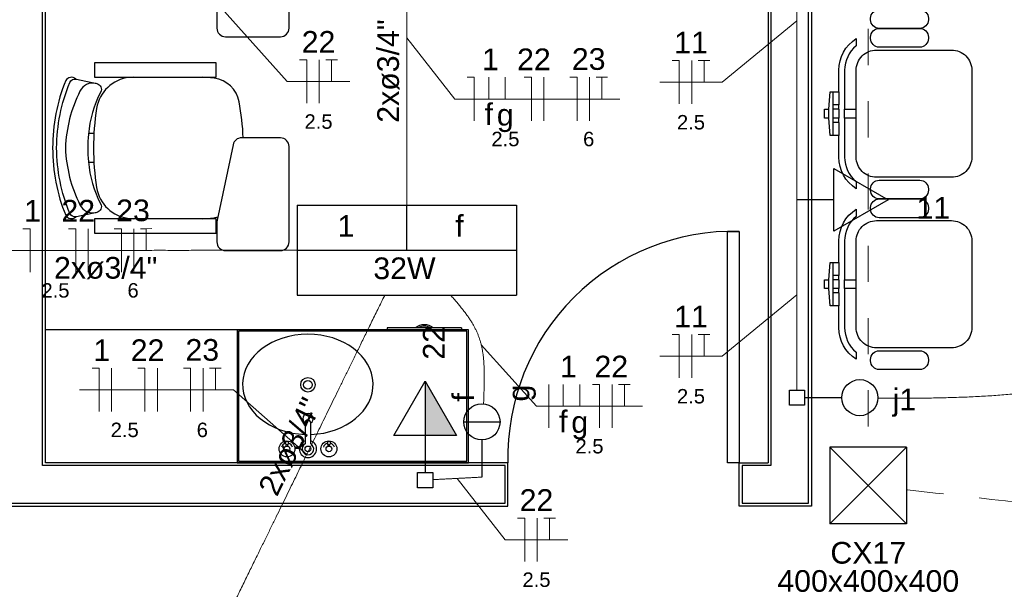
# Model space of a CAD drawing. Header units: feet. Extents: x -18 to 1038, y -110 to 48.
# Tile 152 of 199: x 774.11 to 777.51, y -13.97 to -12. Entities that reach past the tile are written whole.
import ezdxf

# ---------------------------------------------------------------- set-up
doc = ezdxf.new("R2010")
doc.units = ezdxf.units.FT
doc.header["$MEASUREMENT"] = 0
doc.linetypes.add('JIS_02_1.2', pattern=[0.25, 0.125, -0.125])
doc.layers.get('0').update_dxf_attribs({"color": 251})
for name, color, linetype in [('1', 1, 'Continuous'), ('AR-SAN', 1, 'Continuous'), ('JANELA', 3, 'Continuous'), ('MOBILARIO', 8, 'Continuous'), ('P-SIMBOL', 5, 'Continuous'), ('parede', 5, 'Continuous'), ('porta', 3, 'Continuous')]:
    doc.layers.add(name, color=color, linetype=linetype)
for name, color, linetype, lineweight in [('EL-Condutos', 4, 'Continuous', 5), ('EL-Fios (Fase 1)', 7, 'Continuous', 5), ('EL-Fios (Fase 3)', 7, 'Continuous', 5), ('EL-Fios (Neutro)', 7, 'Continuous', 5), ('EL-Fios (Retorno)', 7, 'Continuous', 5), ('EL-Fios (Terra)', 7, 'Continuous', 5), ('EL-Textos conduto', 7, 'Continuous', 5), ('EL-Textos fios', 7, 'Continuous', 5), ('Textos', 7, 'Continuous', 5)]:
    doc.layers.add(name, color=color, linetype=linetype, lineweight=lineweight)
doc.styles.add('Arial', font='arial.ttf')

msp = doc.modelspace()

# ---------------------------------------------------------------- hatches: boundary and pattern name
at = {"layer": 'P-SIMBOL', "linetype": 'Continuous'}
msp.add_hatch(color=256, dxfattribs=at).paths.add_polyline_path([(775.5098, -13.4358), (775.5098, -13.2483), (775.618, -13.4358)])

# ---------------------------------------------------------------- linework, layer by layer
at = {"color": 251}
for p, q in [((774.3642, -12.3918), (774.3451, -12.3918)), ((774.3642, -12.4918), (774.3451, -12.4918))]:
    msp.add_line(p, q, dxfattribs=at)
for points in [[(774.7894, -12.027, 0.414214), (774.8194, -12.057), (774.8194, -12.057), (775.0094, -12.057, 0.414214), (775.0394, -12.027), (775.0394, -12.027), (775.0394, -11.697, 0.414214), (775.0094, -11.667), (775.0094, -11.667), (774.8749, -11.667, 0.354533), (774.8456, -11.6908), (774.8456, -11.6908), (774.7905, -11.9519, 0.052038), (774.7894, -11.9622), (774.7894, -11.9622), (774.7894, -12.027)], [(774.3014, -12.2032, 0.481357), (774.2666, -12.2088), (774.2666, -12.2088, 0.098103), (774.2213, -12.4418), (774.2213, -12.4418, 0.098103), (774.2666, -12.6747), (774.2666, -12.6747, 0.481357), (774.3014, -12.6804), (774.3014, -12.6804)], [(774.3451, -12.4893, 0.100785), (774.3877, -12.6356), (774.3877, -12.6356, -0.49505), (774.3743, -12.6645), (774.3743, -12.6645), (774.3033, -12.68, -0.365963), (774.2804, -12.668), (774.2804, -12.668, -0.095384), (774.2352, -12.4418), (774.2352, -12.4418, -0.095384), (774.2804, -12.2155), (774.2804, -12.2155, -0.365963), (774.3033, -12.2035), (774.3033, -12.2035), (774.3743, -12.2191, -0.49505), (774.3877, -12.2479), (774.3877, -12.2479, 0.100785), (774.3451, -12.3942), (774.3451, -12.3942)], [(774.3714, -12.2184, 0.344642), (774.3158, -12.2451), (774.3158, -12.2451, 0.10805), (774.2657, -12.4418), (774.2657, -12.4418, 0.10805), (774.3158, -12.6384), (774.3158, -12.6384, 0.344642), (774.3714, -12.6651), (774.3714, -12.6651)], [(774.5015, -12.1968), (774.4863, -12.1981), (774.4863, -12.1981, 0.340817), (774.3736, -12.3048), (774.3736, -12.3048, 0.07931), (774.3736, -12.5787), (774.3736, -12.5787)], [(774.8806, -12.4068, 0.036034), (774.8666, -12.2818), (774.8666, -12.2818, 0.328643), (774.7801, -12.2006), (774.7801, -12.2006), (774.7411, -12.1968), (774.7411, -12.1968)], [(774.7894, -12.7668, 0.414214), (774.8194, -12.7968), (774.8194, -12.7968), (775.0094, -12.7968, 0.414214), (775.0394, -12.7668), (775.0394, -12.7668), (775.0394, -12.4368, 0.414214), (775.0094, -12.4068), (775.0094, -12.4068), (774.8749, -12.4068, 0.354533), (774.8456, -12.4306), (774.8456, -12.4306), (774.7905, -12.6917, 0.052038), (774.7894, -12.702), (774.7894, -12.702), (774.7894, -12.7668)], [(774.3736, -12.5787, 0.340817), (774.4863, -12.6854), (774.4863, -12.6854), (774.5015, -12.6868), (774.5015, -12.6868)], [(774.7411, -12.6868), (774.7801, -12.6829), (774.7801, -12.6829, 0.032362), (774.7928, -12.6806), (774.7928, -12.6806)]]:
    msp.add_lwpolyline(points, format="xyb", dxfattribs=at)
for points in [[(774.3658, -12.1468), (774.3658, -12.1968), (774.7868, -12.1968), (774.7868, -12.1468)], [(774.3658, -12.6868), (774.3658, -12.7368), (774.7868, -12.7368), (774.7868, -12.6868)]]:
    msp.add_lwpolyline(points, close=True, dxfattribs=at)
msp.add_arc((774.838, -12.4418), 0.4952, 174.4899, 185.5101, dxfattribs=at)
at = {"layer": '1', "color": 251}
msp.add_arc((776.5766, -13.5103), 0.7803, 88.5312, 181.4688, dxfattribs=at)
at = {"layer": 'AR-SAN', "color": 251}
for p, q in [((775.6598, -13.0703), (774.8598, -13.0703)), ((774.8598, -13.0703), (774.8598, -13.5303)), ((775.6548, -13.0753), (774.8648, -13.0753)), ((774.8648, -13.0753), (774.8648, -13.5253)), ((775.3789, -13.0633), (775.3789, -13.0703)), ((775.4759, -13.0633), (775.3789, -13.0633)), ((775.4857, -13.0633), (775.4759, -13.0633)), ((775.5289, -13.0633), (775.4857, -13.0633)), ((775.5387, -13.0633), (775.5289, -13.0633)), ((775.6357, -13.0633), (775.5387, -13.0633)), ((775.6357, -13.0633), (775.6357, -13.0703)), ((775.6548, -13.5253), (775.6548, -13.0753)), ((775.6598, -13.5303), (775.6598, -13.0703)), ((774.8598, -13.5303), (775.6598, -13.5303)), ((774.8648, -13.5253), (775.6548, -13.5253))]:
    msp.add_line(p, q, dxfattribs=at)
for radius, start, end in [(0.0542, 54.6502, 125.3498), (0.0492, 63.956, 116.044)]:
    msp.add_arc((775.5073, -13.1075), radius, start, end, dxfattribs=at)
at = {"layer": 'EL-Condutos', "linetype": 'JIS_02_1.2'}
for points in [[(777.0432, -3.03), (777.0432, -3.5314), (777.0432, -4.0011), (777.0432, -4.4413), (777.0432, -4.8544), (777.0432, -5.2426), (777.0432, -5.6082), (777.0432, -5.9534), (777.0432, -6.2805), (777.0432, -6.5917), (777.0432, -6.8894), (777.0432, -7.1757), (777.0432, -7.453), (777.0432, -7.7235), (777.0432, -7.9895), (777.0432, -8.2532), (777.0432, -8.5169), (777.0432, -8.7829), (777.0432, -9.0534), (777.0432, -9.3307), (777.0432, -9.617), (777.0432, -9.9147), (777.0432, -10.2259), (777.0432, -10.553), (777.0432, -10.8982), (777.0432, -11.2638), (777.0432, -11.652), (777.0432, -12.0651), (777.0432, -12.5053), (777.0432, -12.975), (777.0432, -13.4764)], [(777.1789, -13.6245), (777.9529, -13.7114), (778.6777, -13.7927), (779.3568, -13.869), (779.9937, -13.9405), (780.5919, -14.0077), (781.155, -14.0709), (781.6865, -14.1306), (782.1899, -14.1871), (782.6686, -14.2408), (783.1263, -14.2922), (783.5664, -14.3416), (783.9924, -14.3895), (784.4079, -14.4361), (784.8163, -14.482), (785.2213, -14.5274), (785.6262, -14.5729), (786.0347, -14.6188), (786.4502, -14.6654), (786.8762, -14.7133), (787.3163, -14.7627), (787.7739, -14.8141), (788.2527, -14.8678), (788.756, -14.9243), (789.2875, -14.984), (789.8506, -15.0472), (790.4489, -15.1144), (791.0858, -15.1859), (791.7649, -15.2621), (792.4897, -15.3435), (793.2636, -15.4304)]]:
    msp.add_spline(points, degree=3, dxfattribs=at)
at = {"layer": 'EL-Condutos', "linetype": 'Continuous'}
for points in [[(776.7966, -11.3838), (776.7966, -11.4436), (776.7966, -11.4996), (776.7966, -11.5521), (776.7966, -11.6012), (776.7966, -11.6473), (776.7966, -11.6906), (776.7966, -11.7315), (776.7966, -11.7702), (776.7966, -11.8069), (776.7966, -11.842), (776.7966, -11.8757), (776.7966, -11.9084), (776.7966, -11.9402), (776.7966, -11.9714), (776.7966, -12.0024), (776.7966, -12.0334), (776.7966, -12.0646), (776.7966, -12.0964), (776.7966, -12.129), (776.7966, -12.1628), (776.7966, -12.1979), (776.7966, -12.2346), (776.7966, -12.2733), (776.7966, -12.3142), (776.7966, -12.3575), (776.7966, -12.4036), (776.7966, -12.4527), (776.7966, -12.5051), (776.7966, -12.5611), (776.7966, -12.621)], [(775.4466, -11.4799), (775.4466, -11.5321), (775.4466, -11.5816), (775.4466, -11.6284), (775.4466, -11.6728), (775.4466, -11.715), (775.4466, -11.7552), (775.4466, -11.7937), (775.4466, -11.8305), (775.4466, -11.8659), (775.4466, -11.9001), (775.4466, -11.9334), (775.4466, -11.9658), (775.4466, -11.9976), (775.4466, -12.0291), (775.4466, -12.0603), (775.4466, -12.0915), (775.4466, -12.123), (775.4466, -12.1548), (775.4466, -12.1872), (775.4466, -12.2204), (775.4466, -12.2547), (775.4466, -12.2901), (775.4466, -12.3269), (775.4466, -12.3653), (775.4466, -12.4056), (775.4466, -12.4478), (775.4466, -12.4922), (775.4466, -12.539), (775.4466, -12.5884), (775.4466, -12.6406)], [(776.7966, -12.621), (776.7966, -12.6532), (776.7966, -12.6835), (776.7966, -12.7118), (776.7966, -12.7384), (776.7966, -12.7634), (776.7966, -12.787), (776.7966, -12.8092), (776.7966, -12.8303), (776.7966, -12.8503), (776.7966, -12.8694), (776.7966, -12.8877), (776.7966, -12.9055), (776.7966, -12.9227), (776.7966, -12.9396), (776.7966, -12.9564), (776.7966, -12.973), (776.7966, -12.9898), (776.7966, -13.0067), (776.7966, -13.0241), (776.7966, -13.0419), (776.7966, -13.0604), (776.7966, -13.0796), (776.7966, -13.0998), (776.7966, -13.1211), (776.7966, -13.1435), (776.7966, -13.1673), (776.7966, -13.1926), (776.7966, -13.2195), (776.7966, -13.2482), (776.7966, -13.2788)], [(777.0765, -13.3072), (777.136, -13.3074), (777.1953, -13.3072), (777.2542, -13.3067), (777.3127, -13.3055), (777.3707, -13.3037), (777.4281, -13.3011), (777.4846, -13.2976), (777.5404, -13.2931), (777.5952, -13.2874), (777.6489, -13.2804), (777.7014, -13.2721), (777.7527, -13.2623), (777.8025, -13.2509), (777.8509, -13.2377), (777.8977, -13.2227), (777.9428, -13.2058), (777.9861, -13.1867), (778.0275, -13.1655), (778.0668, -13.142), (778.104, -13.116), (778.139, -13.0875), (778.1717, -13.0563), (778.2019, -13.0224), (778.2295, -12.9855), (778.2545, -12.9457), (778.2768, -12.9027), (778.2961, -12.8564), (778.3125, -12.8068), (778.3258, -12.7538), (778.336, -12.6971)], [(775.0682, -12.7955), (774.9855, -12.7956), (774.9069, -12.7956), (774.832, -12.7957), (774.7607, -12.7957), (774.6924, -12.7958), (774.6271, -12.7958), (774.5644, -12.7958), (774.504, -12.7959), (774.4456, -12.7959), (774.389, -12.796), (774.3338, -12.796), (774.2797, -12.796), (774.2265, -12.7961), (774.1739, -12.7961), (774.1216, -12.7961), (774.0693, -12.7962), (774.0167, -12.7962), (773.9635, -12.7962), (773.9095, -12.7963), (773.8543, -12.7963), (773.7976, -12.7963), (773.7392, -12.7964), (773.6788, -12.7964), (773.6161, -12.7964), (773.5508, -12.7965), (773.4826, -12.7965), (773.4112, -12.7966), (773.3363, -12.7966), (773.2577, -12.7967), (773.175, -12.7967)], [(774.8299, -14.0538), (774.8546, -14.0035), (774.8779, -13.956), (774.8999, -13.9109), (774.9209, -13.8682), (774.9408, -13.8276), (774.9597, -13.789), (774.9778, -13.7521), (774.9951, -13.7168), (775.0117, -13.6829), (775.0277, -13.6502), (775.0433, -13.6184), (775.0584, -13.5875), (775.0733, -13.5572), (775.0879, -13.5273), (775.1025, -13.4976), (775.117, -13.468), (775.1315, -13.4383), (775.1463, -13.4082), (775.1613, -13.3776), (775.1766, -13.3462), (775.1924, -13.314), (775.2088, -13.2807), (775.2258, -13.246), (775.2434, -13.2099), (775.262, -13.1721), (775.2814, -13.1325), (775.3018, -13.0908), (775.3233, -13.0469), (775.3461, -13.0005), (775.3701, -12.9515)], [(775.598, -12.9509), (775.6096, -12.9638), (775.6204, -12.9763), (775.6305, -12.9883), (775.6399, -13), (775.6485, -13.0113), (775.6565, -13.0223), (775.6639, -13.0331), (775.6707, -13.0436), (775.6768, -13.0541), (775.6824, -13.0644), (775.6874, -13.0747), (775.692, -13.085), (775.696, -13.0953), (775.6995, -13.1058), (775.7027, -13.1164), (775.7053, -13.1271), (775.7076, -13.1382), (775.7095, -13.1495), (775.7111, -13.1612), (775.7124, -13.1733), (775.7133, -13.1858), (775.714, -13.1988), (775.7144, -13.2124), (775.7146, -13.2266), (775.7145, -13.2414), (775.7143, -13.2569), (775.714, -13.2731), (775.7135, -13.2901), (775.7129, -13.308), (775.7123, -13.3268)], [(775.5363, -13.5889), (775.5433, -13.5886), (775.55, -13.5882), (775.5564, -13.5879), (775.5623, -13.5876), (775.568, -13.5873), (775.5734, -13.5871), (775.5786, -13.5868), (775.5836, -13.5865), (775.5884, -13.5863), (775.5931, -13.5861), (775.5977, -13.5858), (775.6022, -13.5856), (775.6066, -13.5854), (775.611, -13.5851), (775.6155, -13.5849), (775.62, -13.5847), (775.6246, -13.5845), (775.6293, -13.5842), (775.6342, -13.584), (775.6392, -13.5837), (775.6445, -13.5834), (775.65, -13.5832), (775.6557, -13.5829), (775.6618, -13.5826), (775.6682, -13.5822), (775.675, -13.5819), (775.6822, -13.5815), (775.6899, -13.5811), (775.698, -13.5807), (775.7066, -13.5803)]]:
    msp.add_spline(points, degree=3, dxfattribs=at)
at = {"layer": 'EL-Fios (Fase 1)'}
for p, q in [((775.1437, -12.2871), (775.1437, -12.1371)), ((775.9204, -12.3474), (775.9204, -12.1974)), ((774.1859, -12.8711), (774.1859, -12.7211)), ((774.344, -12.871), (774.3439, -12.721)), ((774.4255, -13.3535), (774.4255, -13.2035)), ((774.5836, -13.3535), (774.5836, -13.2035)), ((775.9379, -13.41), (775.9379, -13.26)), ((776.1566, -13.41), (776.1566, -13.26)), ((775.8978, -13.8717), (775.8978, -13.7217))]:
    msp.add_line(p, q, dxfattribs=at)
at = {"layer": 'EL-Fios (Fase 3)'}
for p, q in [((776.4323, -12.2895), (776.4323, -12.1395)), ((776.0784, -12.3474), (776.0784, -12.1974)), ((774.502, -12.8709), (774.5019, -12.7209)), ((776.4323, -13.2372), (776.4323, -13.0872)), ((774.7416, -13.3535), (774.7416, -13.2035))]:
    msp.add_line(p, q, dxfattribs=at)
at = {"layer": 'EL-Fios (Neutro)'}
for p, q in [((775.0758, -12.1371), (775.1008, -12.1371)), ((775.1008, -12.2871), (775.1008, -12.1371)), ((776.3645, -12.1395), (776.3895, -12.1395)), ((776.3895, -12.2895), (776.3895, -12.1395)), ((775.6552, -12.1974), (775.6802, -12.1974)), ((775.6802, -12.3474), (775.6802, -12.1974)), ((775.8525, -12.1974), (775.8775, -12.1974)), ((775.8775, -12.3474), (775.8775, -12.1974)), ((776.0105, -12.1974), (776.0355, -12.1974)), ((776.0355, -12.3474), (776.0355, -12.1974)), ((774.118, -12.7211), (774.143, -12.7211)), ((774.1431, -12.8711), (774.143, -12.7211)), ((774.276, -12.721), (774.301, -12.721)), ((774.3011, -12.871), (774.301, -12.721)), ((774.4341, -12.7209), (774.4591, -12.7209)), ((774.4592, -12.8709), (774.4591, -12.7209)), ((776.3645, -13.0872), (776.3895, -13.0872)), ((776.3895, -13.2372), (776.3895, -13.0872)), ((774.3577, -13.2035), (774.3827, -13.2035)), ((774.3827, -13.3535), (774.3827, -13.2035)), ((774.5157, -13.2035), (774.5407, -13.2035)), ((774.5407, -13.3535), (774.5407, -13.2035)), ((774.6737, -13.2035), (774.6987, -13.2035)), ((774.6987, -13.3535), (774.6987, -13.2035)), ((776.0888, -13.26), (776.1138, -13.26)), ((776.1138, -13.41), (776.1138, -13.26)), ((775.83, -13.7217), (775.855, -13.7217)), ((775.855, -13.8717), (775.855, -13.7217))]:
    msp.add_line(p, q, dxfattribs=at)
at = {"layer": 'EL-Fios (Retorno)'}
for p, q in [((775.7302, -12.2724), (775.7302, -12.1974)), ((775.7873, -12.2724), (775.7873, -12.1974)), ((775.9879, -13.335), (775.9879, -13.26)), ((776.045, -13.335), (776.045, -13.26))]:
    msp.add_line(p, q, dxfattribs=at)
at = {"layer": 'EL-Fios (Terra)'}
for points in [[(775.1865, -12.2121), (775.1865, -12.1371), (775.1665, -12.1371), (775.2065, -12.1371)], [(776.4752, -12.2145), (776.4752, -12.1395), (776.4552, -12.1395), (776.4952, -12.1395)], [(776.1212, -12.2724), (776.1212, -12.1974), (776.1012, -12.1974), (776.1412, -12.1974)], [(774.5448, -12.7959), (774.5448, -12.7209), (774.5248, -12.7209), (774.5648, -12.7208)], [(776.4752, -13.1622), (776.4752, -13.0872), (776.4552, -13.0872), (776.4952, -13.0872)], [(774.7844, -13.2785), (774.7844, -13.2035), (774.7644, -13.2035), (774.8044, -13.2035)], [(776.1995, -13.335), (776.1995, -13.26), (776.1795, -13.26), (776.2195, -13.26)], [(775.9407, -13.7967), (775.9407, -13.7217), (775.9207, -13.7217), (775.9607, -13.7217)]]:
    msp.add_lwpolyline(points, dxfattribs=at)
at = {"layer": 'EL-Textos fios'}
for p, q in [((774.6551, -11.7878), (775.033, -12.2121)), ((776.7966, -12.0024), (776.5381, -12.2145)), ((775.4466, -12.0603), (775.6123, -12.2724)), ((775.033, -12.2121), (775.2494, -12.2121)), ((776.3216, -12.2145), (776.5381, -12.2145)), ((775.6123, -12.2724), (776.1841, -12.2724)), ((776.7966, -12.9501), (776.5381, -13.1622)), ((775.7043, -13.1229), (775.895, -13.335)), ((776.3216, -13.1622), (776.5381, -13.1622)), ((774.3148, -13.2785), (774.8473, -13.2785)), ((775.1002, -13.5023), (774.8473, -13.2785)), ((775.895, -13.335), (776.2624, -13.335)), ((775.6214, -13.5846), (775.7871, -13.7967)), ((775.7871, -13.7967), (776.0036, -13.7967))]:
    msp.add_line(p, q, dxfattribs=at)
at = {"layer": 'JANELA', "color": 251}
for points in [[(774.1866, -9.1203), (774.4366, -9.1203), (774.4366, -8.9903), (773.8066, -8.9903), (773.8066, -9.1203), (774.0566, -9.1203), (774.0566, -13.5403), (773.9566, -13.5403), (773.9566, -13.6703), (775.7866, -13.6703), (775.7866, -13.5403), (774.1866, -13.5403)], [(776.8366, -8.9903), (776.4566, -8.9903), (776.4566, -9.1203), (776.7066, -9.1203), (776.7066, -13.5403), (776.6066, -13.5403), (776.6066, -13.6703), (776.8366, -13.6703)]]:
    msp.add_lwpolyline(points, close=True, dxfattribs=at)
at = {"layer": 'MOBILARIO', "color": 251}
for p, q in [((776.9414, -12.2931), (776.9214, -12.2931)), ((776.9414, -12.3081), (776.9414, -12.2931)), ((776.9064, -12.3381), (776.9064, -12.3081)), ((776.9414, -12.3081), (776.9214, -12.3081)), ((776.9414, -12.3381), (776.9214, -12.3381)), ((776.9214, -12.3531), (776.9214, -12.3381)), ((776.9414, -12.3531), (776.9214, -12.3531)), ((776.9414, -12.3531), (776.9414, -12.3381)), ((776.9064, -12.9281), (776.9064, -12.8981)), ((776.9414, -12.8831), (776.9214, -12.8831)), ((776.9414, -12.8981), (776.9214, -12.8981)), ((776.9414, -12.8981), (776.9414, -12.8831)), ((776.9414, -12.9281), (776.9214, -12.9281)), ((776.9214, -12.9431), (776.9214, -12.9281)), ((776.9414, -12.9431), (776.9214, -12.9431)), ((776.9414, -12.9431), (776.9414, -12.9281)), ((774.8598, -13.0703), (774.1966, -13.0703))]:
    msp.add_line(p, q, dxfattribs=at)
at = {"layer": 'MOBILARIO', "color": 251, "linetype": 'Continuous'}
for p, q in [((775.0946, -13.3926), (775.0946, -13.4653)), ((775.0946, -13.3926), (775.0946, -13.4653)), ((775.1146, -13.4653), (775.1146, -13.3926)), ((775.1146, -13.4653), (775.1146, -13.3926)), ((775.0296, -13.473), (775.0296, -13.4676)), ((775.0296, -13.473), (775.0296, -13.4676)), ((775.0346, -13.473), (775.0346, -13.4676)), ((775.0346, -13.473), (775.0346, -13.4676)), ((775.1746, -13.473), (775.1746, -13.4676)), ((775.1746, -13.473), (775.1746, -13.4676)), ((775.1796, -13.473), (775.1796, -13.4676)), ((775.1796, -13.473), (775.1796, -13.4676))]:
    msp.add_line(p, q, dxfattribs=at)
at = {"layer": 'MOBILARIO'}
for points in [[(777.0814, -11.9631), (777.2214, -11.9631, -0.414214), (777.2514, -11.9931), (777.2514, -11.9931), (777.2514, -11.9981, -0.414214), (777.2214, -12.0281), (777.2214, -12.0281), (777.0814, -12.0281, -0.414214), (777.0514, -11.9981), (777.0514, -11.9981), (777.0514, -11.9931, -0.414214), (777.0814, -11.9631), (777.0814, -11.9631)], [(777.0514, -12.0631), (777.0514, -12.0581, -0.414214), (777.0814, -12.0281), (777.0814, -12.0281), (777.2214, -12.0281, -0.414214), (777.2514, -12.0581), (777.2514, -12.0581), (777.2514, -12.0631, -0.414214), (777.2214, -12.0931), (777.2214, -12.0931), (777.0814, -12.0931, -0.414214), (777.0514, -12.0631), (777.0514, -12.0631)], [(777.0014, -12.3081), (777.0014, -12.1731, -0.414214), (777.0714, -12.1031), (777.0714, -12.1031), (777.3314, -12.1031, -0.414214), (777.4014, -12.1731), (777.4014, -12.1731), (777.4014, -12.4731, -0.414214), (777.3314, -12.5431), (777.3314, -12.5431), (777.0714, -12.5431, -0.414214), (777.0014, -12.4731), (777.0014, -12.4731), (777.0014, -12.3381), (776.9614, -12.3381), (776.9614, -12.4731, 0.223888), (777.0014, -12.558), (777.0014, -12.558), (777.0014, -12.5827, -0.255924), (776.9414, -12.4731), (776.9414, -12.4731), (776.9414, -12.3981), (776.9114, -12.3981), (776.9064, -12.3381), (776.8914, -12.3381), (776.8914, -12.3081), (776.9064, -12.3081), (776.9114, -12.2481), (776.9414, -12.2481), (776.9414, -12.1731, -0.255924), (777.0014, -12.0636), (777.0014, -12.0636), (777.0014, -12.0883, 0.223888), (776.9614, -12.1731), (776.9614, -12.1731), (776.9614, -12.3081), (777.0014, -12.3081)], [(777.0814, -12.5531), (777.2214, -12.5531, -0.414214), (777.2514, -12.5831), (777.2514, -12.5831), (777.2514, -12.5881, -0.414214), (777.2214, -12.6181), (777.2214, -12.6181), (777.0814, -12.6181, -0.414214), (777.0514, -12.5881), (777.0514, -12.5881), (777.0514, -12.5831, -0.414214), (777.0814, -12.5531), (777.0814, -12.5531)], [(777.0514, -12.6531), (777.0514, -12.6481, -0.414214), (777.0814, -12.6181), (777.0814, -12.6181), (777.2214, -12.6181, -0.414214), (777.2514, -12.6481), (777.2514, -12.6481), (777.2514, -12.6531, -0.414214), (777.2214, -12.6831), (777.2214, -12.6831), (777.0814, -12.6831, -0.414214), (777.0514, -12.6531), (777.0514, -12.6531)], [(777.0014, -12.8981), (777.0014, -12.7631, -0.414214), (777.0714, -12.6931), (777.0714, -12.6931), (777.3314, -12.6931, -0.414214), (777.4014, -12.7631), (777.4014, -12.7631), (777.4014, -13.0631, -0.414214), (777.3314, -13.1331), (777.3314, -13.1331), (777.0714, -13.1331, -0.414214), (777.0014, -13.0631), (777.0014, -13.0631), (777.0014, -12.9281), (776.9614, -12.9281), (776.9614, -13.0631, 0.223888), (777.0014, -13.148), (777.0014, -13.148), (777.0014, -13.1727, -0.255924), (776.9414, -13.0631), (776.9414, -13.0631), (776.9414, -12.9881), (776.9114, -12.9881), (776.9064, -12.9281), (776.8914, -12.9281), (776.8914, -12.8981), (776.9064, -12.8981), (776.9114, -12.8381), (776.9414, -12.8381), (776.9414, -12.7631, -0.255924), (777.0014, -12.6536), (777.0014, -12.6536), (777.0014, -12.6783, 0.223888), (776.9614, -12.7631), (776.9614, -12.7631), (776.9614, -12.8981), (777.0014, -12.8981)], [(777.0814, -13.1431), (777.2214, -13.1431, -0.414214), (777.2514, -13.1731), (777.2514, -13.1731), (777.2514, -13.1781, -0.414214), (777.2214, -13.2081), (777.2214, -13.2081), (777.0814, -13.2081, -0.414214), (777.0514, -13.1781), (777.0514, -13.1781), (777.0514, -13.1731, -0.414214), (777.0814, -13.1431), (777.0814, -13.1431)]]:
    msp.add_lwpolyline(points, format="xyb", dxfattribs=at)
for points in [[(776.9214, -12.2931), (776.9214, -12.2481)], [(776.9414, -12.2481), (776.9414, -12.2931)], [(776.9214, -12.3081), (776.9214, -12.2931)], [(776.9214, -12.3381), (776.9214, -12.3081)], [(776.9414, -12.3081), (776.9414, -12.3381)], [(776.9614, -12.3381), (776.9614, -12.3081)], [(777.0014, -12.3381), (777.0014, -12.3081)], [(776.9214, -12.3981), (776.9214, -12.3531)], [(776.9414, -12.3531), (776.9414, -12.3981)], [(776.9214, -12.8831), (776.9214, -12.8381)], [(776.9414, -12.8381), (776.9414, -12.8831)], [(776.9214, -12.8981), (776.9214, -12.8831)], [(776.9214, -12.9281), (776.9214, -12.8981)], [(776.9414, -12.8981), (776.9414, -12.9281)], [(776.9614, -12.9281), (776.9614, -12.8981)], [(777.0014, -12.9281), (777.0014, -12.8981)], [(776.9214, -12.9881), (776.9214, -12.9431)], [(776.9414, -12.9431), (776.9414, -12.9881)]]:
    msp.add_lwpolyline(points, dxfattribs=at)
at = {"layer": 'MOBILARIO', "color": 251, "linetype": 'Continuous'}
for centre, radius in [((775.1047, -13.2608), 0.025), ((775.1047, -13.2608), 0.015), ((775.0321, -13.4826), 0.0275), ((775.0321, -13.4826), 0.0275), ((775.1771, -13.4826), 0.0275), ((775.1771, -13.4826), 0.0275), ((775.0321, -13.4826), 0.01), ((775.0321, -13.4826), 0.01), ((775.0321, -13.4626), 0.00559), ((775.0321, -13.4626), 0.00559), ((775.1046, -13.4826), 0.01), ((775.1046, -13.4826), 0.01), ((775.1771, -13.4826), 0.01), ((775.1771, -13.4826), 0.01), ((775.1771, -13.4626), 0.00559), ((775.1771, -13.4626), 0.00559)]:
    msp.add_circle(centre, radius, dxfattribs=at)
for centre, radius, start, end in [((775.1048, -13.3779), 0.0175, 303.8654, 234.2033), ((775.1048, -13.3779), 0.0175, 303.8654, 234.2033), ((775.1046, -13.3926), 0.01, 0, 180), ((775.1046, -13.3926), 0.01, 0, 180), ((775.1046, -13.4826), 0.03, 109.6514, 70.3603), ((775.1046, -13.4826), 0.03, 109.6514, 70.3603), ((775.0321, -13.4826), 0.02, 105.2407, 164.2093), ((775.0321, -13.4826), 0.02, 105.2407, 164.2093), ((775.0321, -13.4826), 0.02, 16.4413, 74.0789), ((775.0321, -13.4826), 0.02, 16.4413, 74.0789), ((775.1046, -13.4826), 0.02, 120.3431, 59.7554), ((775.1046, -13.4826), 0.02, 120.3431, 59.7554), ((775.1771, -13.4826), 0.02, 106.12, 164.0884), ((775.1771, -13.4826), 0.02, 106.12, 164.0884), ((775.1771, -13.4826), 0.02, 16.2342, 73.9047), ((775.1771, -13.4826), 0.02, 16.2342, 73.9047)]:
    msp.add_arc(centre, radius, start, end, dxfattribs=at)
msp.add_ellipse((775.1043, -13.2593), major_axis=(-0.2257, 0), ratio=0.76869, start_param=1.616237, end_param=7.810769, dxfattribs=at)
at = {"layer": 'P-SIMBOL'}
for p, q in [((776.9246, -12.5127), (777.1121, -12.621)), ((776.9246, -12.7292), (776.9246, -12.5127)), ((776.9246, -12.621), (776.7966, -12.621)), ((777.1121, -12.621), (776.9246, -12.7292)), ((775.0674, -12.6396), (775.0674, -12.951)), ((775.0674, -12.6396), (775.8259, -12.6396)), ((775.4466, -12.7953), (775.4466, -12.6396)), ((775.8259, -12.6396), (775.8259, -12.951)), ((775.0674, -12.7953), (775.8259, -12.7953)), ((775.0674, -12.951), (775.8259, -12.951)), ((775.4015, -13.4358), (775.5098, -13.2483)), ((775.5098, -13.2483), (775.5098, -13.4358)), ((775.5098, -13.2483), (775.618, -13.4358)), ((776.7701, -13.3319), (776.7701, -13.2789)), ((776.7701, -13.2789), (776.8231, -13.2789)), ((776.8231, -13.2789), (776.8231, -13.3319)), ((776.9516, -13.3054), (776.8231, -13.3054)), ((776.8231, -13.3319), (776.7701, -13.3319)), ((775.6441, -13.3893), (775.7691, -13.3893)), ((775.618, -13.4358), (775.4015, -13.4358)), ((775.5098, -13.4358), (775.5098, -13.5638)), ((775.7066, -13.4518), (775.7066, -13.5803)), ((777.1757, -13.4767), (776.9107, -13.4767)), ((777.1757, -13.4767), (776.9107, -13.7417)), ((777.1757, -13.7417), (776.9107, -13.4767)), ((776.9107, -13.4767), (776.9107, -13.7417)), ((777.1757, -13.4767), (777.1757, -13.7417)), ((775.4833, -13.5638), (775.5363, -13.5638)), ((775.4833, -13.6168), (775.4833, -13.5638)), ((775.5363, -13.5638), (775.5363, -13.6168)), ((775.5363, -13.6168), (775.4833, -13.6168)), ((777.1757, -13.7417), (776.9107, -13.7417))]:
    msp.add_line(p, q, dxfattribs=at)
for centre in [(777.0141, -13.3054), (775.7066, -13.3893)]:
    msp.add_circle(centre, 0.0625, dxfattribs=at)
at = {"layer": 'parede', "color": 251}
for p, q in [((776.8466, -8.9803), (776.8466, -13.6803)), ((776.6966, -9.1303), (776.6966, -13.5303)), ((776.5966, -13.6803), (776.5966, -13.5303)), ((776.5966, -13.5303), (776.6966, -13.5303)), ((776.8466, -13.6803), (776.5966, -13.6803))]:
    msp.add_line(p, q, dxfattribs=at)
msp.add_lwpolyline([(774.0466, -9.1303), (774.0466, -13.5303), (773.9466, -13.5303), (773.9466, -13.6803), (775.7966, -13.6803), (775.7966, -13.5303), (774.1966, -13.5303), (774.1966, -9.1303)], dxfattribs=at)
at = {"layer": 'porta', "color": 251}
msp.add_lwpolyline([(776.5966, -12.7303), (776.5966, -13.5303), (776.5566, -13.5303), (776.5566, -12.7303)], close=True, dxfattribs=at)

# ---------------------------------------------------------------- texts
at = {"layer": 'EL-Textos conduto', "char_height": 0.075, "width": 0.715015, "attachment_point": 8, "line_spacing_factor": 0.6, "style": 'Arial'}
for insert, rotation in [((775.4214, -12.1758), 90.0002), ((774.4048, -12.8957), 0.0344), ((775.0775, -13.4912), 63.8963)]:
    msp.add_mtext('2xø3/4"', dxfattribs=dict(at, insert=insert, rotation=rotation))
at = {"layer": 'EL-Textos fios', "attachment_point": 8, "line_spacing_factor": 0.6, "style": 'Arial'}
for s, insert, char_height, width in [('22', (775.1412, -12.1123), 0.075, 0.233003), ('11', (776.4298, -12.1148), 0.075, 0.233003), ('1', (775.7358, -12.1727), 0.075, 0.116502), ('22', (775.8864, -12.1727), 0.075, 0.233003), ('23', (776.0759, -12.1727), 0.075, 0.233003), ('f', (775.7302, -12.3624), 0.075, 0.058194), ('2.5', (775.1412, -12.3761), 0.05, 0.194131), ('g', (775.7873, -12.3872), 0.075, 0.116502), ('2.5', (776.4298, -12.3785), 0.05, 0.194131), ('2.5', (775.7878, -12.4364), 0.05, 0.194131), ('6', (776.0759, -12.4364), 0.05, 0.077668), ('11', (776.4298, -13.0625), 0.075, 0.233003), ('1', (774.3916, -13.1788), 0.075, 0.116502), ('22', (774.5496, -13.1788), 0.075, 0.233003), ('23', (774.7391, -13.1788), 0.075, 0.233003), ('1', (776.006, -13.2353), 0.075, 0.116502), ('22', (776.1541, -13.2353), 0.075, 0.233003), ('2.5', (776.4298, -13.3262), 0.05, 0.194131), ('f', (775.9879, -13.425), 0.075, 0.058194), ('2.5', (774.4706, -13.4425), 0.05, 0.194131), ('6', (774.7391, -13.4425), 0.05, 0.077668), ('g', (776.045, -13.4498), 0.075, 0.116502), ('2.5', (776.0787, -13.499), 0.05, 0.194131), ('22', (775.8953, -13.697), 0.075, 0.233003), ('2.5', (775.8953, -13.9607), 0.05, 0.194131)]:
    msp.add_mtext(s, dxfattribs=dict(at, insert=insert, char_height=char_height, width=width))
at = {"layer": 'EL-Textos fios', "attachment_point": 8, "rotation": 0.0344, "line_spacing_factor": 0.6, "style": 'Arial'}
for s, insert, char_height, width in [('1', (774.1519, -12.6964), 0.075, 0.116502), ('22', (774.3099, -12.6963), 0.075, 0.233003), ('23', (774.4994, -12.6961), 0.075, 0.233003), ('2.5', (774.2311, -12.9601), 0.05, 0.194131), ('6', (774.4996, -12.9599), 0.05, 0.077668)]:
    msp.add_mtext(s, dxfattribs=dict(at, insert=insert, char_height=char_height, width=width))
at = {"layer": 'Textos', "char_height": 0.075, "line_spacing_factor": 0.6, "style": 'Arial'}
for s, insert, width, attachment_point in [('11', (777.2683, -12.6864), 0.233003, 8), ('1', (775.2361, -12.749), 0.116502, 8), ('f', (775.6286, -12.749), 0.058194, 8), ('32W', (775.4385, -12.8965), 0.430793, 8), ('j1', (777.1276, -13.3714), 0.163034, 7), ('CX17', (777.0432, -13.8805), 0.5242, 8), ('400x400x400', (777.0432, -13.978), 1.258194, 8)]:
    msp.add_mtext(s, dxfattribs=dict(at, insert=insert, width=width, attachment_point=attachment_point))
at = {"layer": 'Textos', "char_height": 0.075, "rotation": 90.0002, "line_spacing_factor": 0.6, "style": 'Arial'}
for s, insert, width, attachment_point in [('22', (775.5775, -13.1157), 0.233003, 8), ('f', (775.6795, -13.319), 0.058194, 7), ('g', (775.8934, -13.3187), 0.116502, 7)]:
    msp.add_mtext(s, dxfattribs=dict(at, insert=insert, width=width, attachment_point=attachment_point))

doc.saveas('drawing.dxf')
